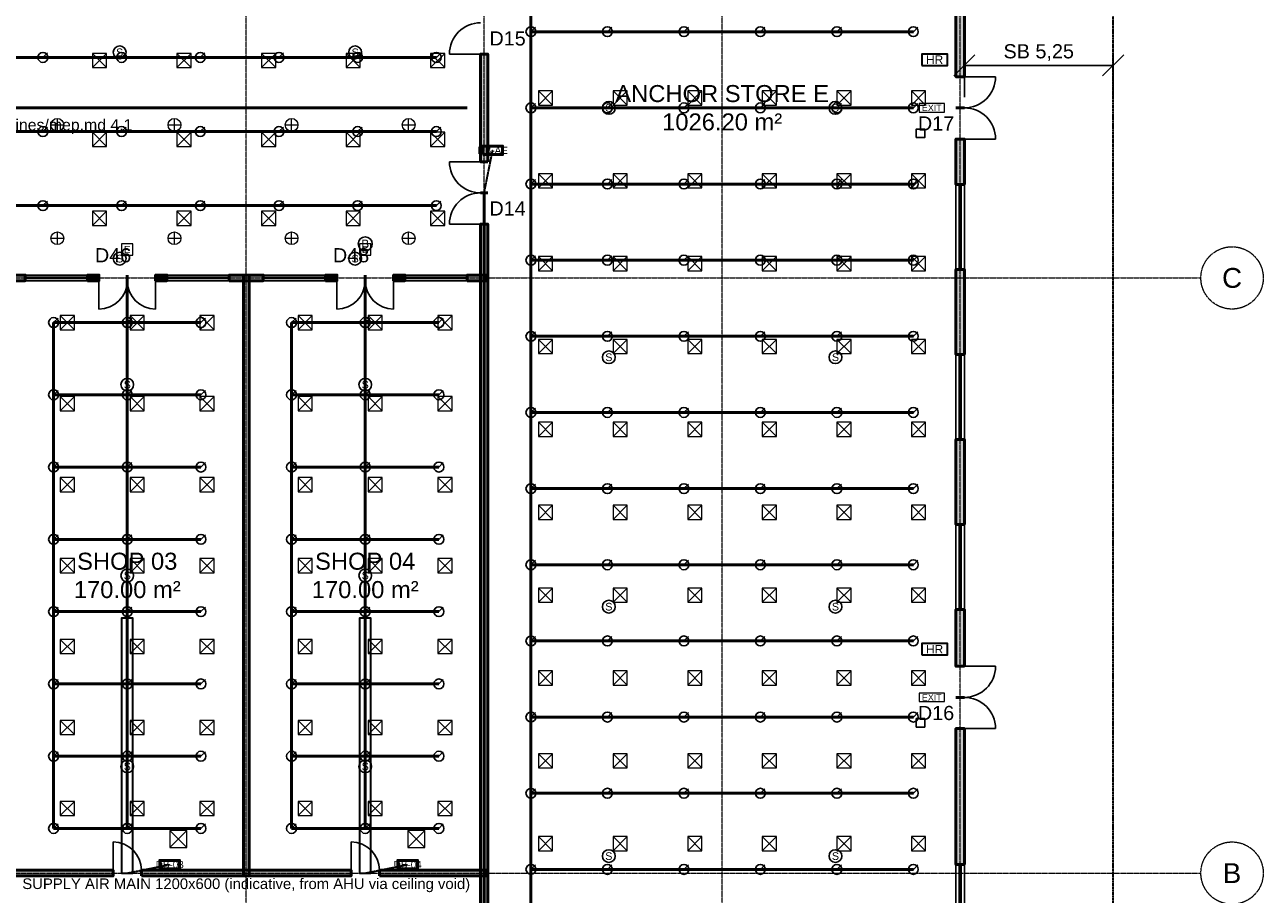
# Model space of a CAD drawing. Header units: millimetres. Extents: x -5300 to 125300, y -375 to 90375.
# Tile 8 of 9: x 81583 to 125300, y 19055 to 49731. Entities that reach past the tile are written whole.
import ezdxf
from ezdxf.enums import TextEntityAlignment as Align

# ---------------------------------------------------------------- set-up
doc = ezdxf.new("R2010")
doc.units = ezdxf.units.MM
for name, pattern in [('CENTER', [5.08, 3.175, -0.635, 0.635, -0.635]), ('DASHED', [1.524, 1.27, -0.254]), ('PHANTOM', [6.35, 3.175, -0.635, 0.635, -0.635, 0.635, -0.635])]:
    doc.linetypes.add(name, pattern=pattern)
for name, color, linetype, lineweight in [('AMBIENTE', 2, 'Continuous', 18), ('COTA', 1, 'Continuous', 18), ('E-ANNO-TEXT', 52, 'Continuous', 18), ('E-DB', 6, 'Continuous', 50), ('E-FALM', 230, 'Continuous', 25), ('E-LITE', 2, 'Continuous', 18), ('E-LITE-EMER', 40, 'Continuous', 18), ('E-TRAY', 210, 'DASHED', 35), ('EIXO', 1, 'CENTER', 13), ('ESQUADRIA-TAG', 2, 'Continuous', 18), ('FP-ANNO-TEXT', 14, 'Continuous', 18), ('FP-HOSE', 20, 'Continuous', 35), ('FP-SPRK-HEAD', 1, 'Continuous', 25), ('FP-SPRK-PIPE', 12, 'Continuous', 50), ('HACHURA', 8, 'Continuous', 9), ('JANELA', 5, 'Continuous', 25), ('LIMITE-LOTE', 1, 'PHANTOM', 35), ('M-ANNO-TEXT', 150, 'Continuous', 18), ('M-HVAC-RCG', 3, 'Continuous', 18), ('M-HVAC-SAD', 5, 'Continuous', 35), ('M-HVAC-SCD', 4, 'Continuous', 18), ('PAREDE', 7, 'Continuous', 50), ('PORTA', 3, 'Continuous', 25)]:
    doc.layers.add(name, color=color, linetype=linetype, lineweight=lineweight)
doc.styles.add('BR-ARIAL', font='arial.ttf')
doc.dimstyles.new('BR-100-M', dxfattribs={"dimscale": 250, "dimtxt": 2, "dimasz": 1.5, "dimexe": 1.5, "dimexo": 1.5, "dimgap": 0.8, "dimtad": 1, "dimlfac": 0.001, "dimzin": 0, "dimtxsty": 'BR-ARIAL', "dimtsz": 1.5, "dimcen": 2.5, "dimclrd": 256, "dimclre": 256, "dimclrt": 256, "dimazin": 3, "dimtfac": 1, "dimtmove": 0, "dimatfit": 3})

msp = doc.modelspace()

# ---------------------------------------------------------------- hatches: boundary and pattern name
at = {"layer": 'HACHURA'}
for points in [[(114750, 47900), (114750, 53100), (114450, 53100), (114450, 47900)], [(97925, 44900), (97925, 48700), (97675, 48700), (97675, 44900)], [(114750, 44100), (114750, 45700), (114450, 45700), (114450, 44100)], [(97925, 15475), (97925, 42700), (97675, 42700), (97675, 15475)], [(114750, 38100), (114750, 41100), (114450, 41100), (114450, 38100)], [(80900, 40700), (81600, 40700), (81600, 40900), (80900, 40900)], [(83800, 40700), (84200, 40700), (84200, 40900), (83800, 40900)], [(86200, 40700), (86600, 40700), (86600, 40900), (86200, 40900)], [(88800, 40700), (90000, 40700), (90000, 40900), (88800, 40900)], [(89500, 19700), (89500, 40900), (89300, 40900), (89300, 19700)], [(92200, 40700), (92600, 40700), (92600, 40900), (92200, 40900)], [(94600, 40700), (95000, 40700), (95000, 40900), (94600, 40900)], [(97200, 40700), (97900, 40700), (97900, 40900), (97200, 40900)], [(114750, 32100), (114750, 35100), (114450, 35100), (114450, 32100)], [(114750, 27100), (114750, 29100), (114450, 29100), (114450, 27100)], [(114750, 20100), (114750, 24900), (114450, 24900), (114450, 20100)], [(80900, 19700), (84700, 19700), (84700, 19900), (80900, 19900)], [(85700, 19700), (93100, 19700), (93100, 19900), (85700, 19900)], [(94100, 19700), (97900, 19700), (97900, 19900), (94100, 19900)]]:
    msp.add_hatch(color=256, dxfattribs=at).paths.add_polyline_path(points)

# ---------------------------------------------------------------- linework, layer by layer
at = {"layer": 'E-DB'}
for points in [[(97750, 45150), (98450, 45150), (98450, 45450), (97750, 45450)], [(86350, 19950), (87050, 19950), (87050, 20250), (86350, 20250)], [(94750, 19950), (95450, 19950), (95450, 20250), (94750, 20250)]]:
    msp.add_lwpolyline(points, close=True, dxfattribs=at)
at = {"layer": 'E-FALM'}
for points in [[(113050, 45750), (113350, 45750), (113350, 46050), (113050, 46050)], [(113050, 24950), (113350, 24950), (113350, 25250), (113050, 25250)]]:
    msp.add_lwpolyline(points, close=True, dxfattribs=at)
for centre, radius in [((84933.333, 48760), 225), ((93244.444, 48760), 225), ((102200, 46800), 225), ((110200, 46800), 225), ((93600, 42000), 250), ((84933.333, 41480), 225), ((93244.444, 41480), 225), ((102200, 38000), 225), ((110200, 38000), 225), ((85200, 37033.333), 225), ((93600, 37033.333), 225), ((85200, 30300), 225), ((93600, 30300), 225), ((102200, 29200), 225), ((110200, 29200), 225), ((85200, 23566.667), 225), ((93600, 23566.667), 225), ((102200, 20400), 225), ((110200, 20400), 225)]:
    msp.add_circle(centre, radius, dxfattribs=at)
at = {"layer": 'E-LITE'}
for p, q in [((82733.333, 45975), (82733.333, 46425)), ((86866.667, 45975), (86866.667, 46425)), ((91000, 45975), (91000, 46425)), ((95133.333, 45975), (95133.333, 46425)), ((82508.333, 46200), (82958.333, 46200)), ((86641.667, 46200), (87091.667, 46200)), ((90775, 46200), (91225, 46200)), ((94908.333, 46200), (95358.333, 46200)), ((82733.333, 41975), (82733.333, 42425)), ((86866.667, 41975), (86866.667, 42425)), ((91000, 41975), (91000, 42425)), ((95133.333, 41975), (95133.333, 42425)), ((82508.333, 42200), (82958.333, 42200)), ((86641.667, 42200), (87091.667, 42200)), ((90775, 42200), (91225, 42200)), ((94908.333, 42200), (95358.333, 42200))]:
    msp.add_line(p, q, dxfattribs=at)
at = {"layer": 'E-LITE', "const_width": 100}
for points in [[(82500, 19700), (83700, 19700)], [(86700, 19700), (87900, 19700)], [(90900, 19700), (92100, 19700)], [(95100, 19700), (96300, 19700)]]:
    msp.add_lwpolyline(points, dxfattribs=at)
at = {"layer": 'E-LITE'}
for centre in [(82733.333, 46200), (86866.667, 46200), (91000, 46200), (95133.333, 46200), (82733.333, 42200), (86866.667, 42200), (91000, 42200), (95133.333, 42200)]:
    msp.add_circle(centre, 225, dxfattribs=at)
at = {"layer": 'E-LITE-EMER'}
for points in [[(113150, 46650), (114050, 46650), (114050, 46950), (113150, 46950)], [(85000, 41600), (85400, 41600), (85400, 42000), (85000, 42000)], [(93400, 41600), (93800, 41600), (93800, 42000), (93400, 42000)], [(113150, 25850), (114050, 25850), (114050, 26150), (113150, 26150)]]:
    msp.add_lwpolyline(points, close=True, dxfattribs=at)
at = {"layer": 'E-TRAY'}
for p, q in [((97800, 43800), (98100, 45300)), ((85200, 19800), (86700, 20100)), ((93600, 19800), (95100, 20100))]:
    msp.add_line(p, q, dxfattribs=at)
at = {"layer": 'EIXO'}
for p, q in [((89400, 7100), (89400, 86500)), ((97800, 7100), (97800, 86500)), ((106200, 7100), (106200, 86500)), ((114600, 7100), (114600, 86500)), ((-3100, 40800), (123100, 40800)), ((-3100, 19800), (123100, 19800))]:
    msp.add_line(p, q, dxfattribs=at)
for centre in [(124200, 40800), (124200, 19800)]:
    msp.add_circle(centre, 1100, dxfattribs=at)
at = {"layer": 'FP-HOSE'}
for points in [[(113250, 48300), (114150, 48300), (114150, 48700), (113250, 48700)], [(113250, 27500), (114150, 27500), (114150, 27900), (113250, 27900)]]:
    msp.add_lwpolyline(points, close=True, dxfattribs=at)
at = {"layer": 'FP-SPRK-HEAD'}
for p, q in [((99450, 49486.957), (99607.5, 49644.457)), ((102150, 49486.957), (102307.5, 49644.457)), ((104850, 49486.957), (105007.5, 49644.457)), ((107550, 49486.957), (107707.5, 49644.457)), ((110250, 49486.957), (110407.5, 49644.457)), ((112950, 49486.957), (113107.5, 49644.457)), ((82222.222, 48578.571), (82379.722, 48736.071)), ((85000, 48578.571), (85157.5, 48736.071)), ((87777.778, 48578.571), (87935.278, 48736.071)), ((90555.556, 48578.571), (90713.056, 48736.071)), ((93333.333, 48578.571), (93490.833, 48736.071)), ((96111.111, 48578.571), (96268.611, 48736.071)), ((99450, 46800), (99607.5, 46957.5)), ((102150, 46800), (102307.5, 46957.5)), ((104850, 46800), (105007.5, 46957.5)), ((107550, 46800), (107707.5, 46957.5)), ((110250, 46800), (110407.5, 46957.5)), ((112950, 46800), (113107.5, 46957.5)), ((82222.222, 45964.286), (82379.722, 46121.786)), ((85000, 45964.286), (85157.5, 46121.786)), ((87777.778, 45964.286), (87935.278, 46121.786)), ((90555.556, 45964.286), (90713.056, 46121.786)), ((93333.333, 45964.286), (93490.833, 46121.786)), ((96111.111, 45964.286), (96268.611, 46121.786)), ((99450, 44113.043), (99607.5, 44270.543)), ((102150, 44113.043), (102307.5, 44270.543)), ((104850, 44113.043), (105007.5, 44270.543)), ((107550, 44113.043), (107707.5, 44270.543)), ((110250, 44113.043), (110407.5, 44270.543)), ((112950, 44113.043), (113107.5, 44270.543)), ((82222.222, 43350), (82379.722, 43507.5)), ((85000, 43350), (85157.5, 43507.5)), ((87777.778, 43350), (87935.278, 43507.5)), ((90555.556, 43350), (90713.056, 43507.5)), ((93333.333, 43350), (93490.833, 43507.5)), ((96111.111, 43350), (96268.611, 43507.5)), ((99450, 41426.087), (99607.5, 41583.587)), ((102150, 41426.087), (102307.5, 41583.587)), ((104850, 41426.087), (105007.5, 41583.587)), ((107550, 41426.087), (107707.5, 41583.587)), ((110250, 41426.087), (110407.5, 41583.587)), ((112950, 41426.087), (113107.5, 41583.587)), ((82600, 39225), (82757.5, 39382.5)), ((85200, 39225), (85357.5, 39382.5)), ((87800, 39225), (87957.5, 39382.5)), ((91000, 39225), (91157.5, 39382.5)), ((93600, 39225), (93757.5, 39382.5)), ((96200, 39225), (96357.5, 39382.5)), ((99450, 38739.13), (99607.5, 38896.63)), ((102150, 38739.13), (102307.5, 38896.63)), ((104850, 38739.13), (105007.5, 38896.63)), ((107550, 38739.13), (107707.5, 38896.63)), ((110250, 38739.13), (110407.5, 38896.63)), ((112950, 38739.13), (113107.5, 38896.63)), ((82600, 36675), (82757.5, 36832.5)), ((85200, 36675), (85357.5, 36832.5)), ((87800, 36675), (87957.5, 36832.5)), ((91000, 36675), (91157.5, 36832.5)), ((93600, 36675), (93757.5, 36832.5)), ((96200, 36675), (96357.5, 36832.5)), ((99450, 36052.174), (99607.5, 36209.674)), ((102150, 36052.174), (102307.5, 36209.674)), ((104850, 36052.174), (105007.5, 36209.674)), ((107550, 36052.174), (107707.5, 36209.674)), ((110250, 36052.174), (110407.5, 36209.674)), ((112950, 36052.174), (113107.5, 36209.674)), ((82600, 34125), (82757.5, 34282.5)), ((85200, 34125), (85357.5, 34282.5)), ((87800, 34125), (87957.5, 34282.5)), ((91000, 34125), (91157.5, 34282.5)), ((93600, 34125), (93757.5, 34282.5)), ((96200, 34125), (96357.5, 34282.5)), ((99450, 33365.217), (99607.5, 33522.717)), ((102150, 33365.217), (102307.5, 33522.717)), ((104850, 33365.217), (105007.5, 33522.717)), ((107550, 33365.217), (107707.5, 33522.717)), ((110250, 33365.217), (110407.5, 33522.717)), ((112950, 33365.217), (113107.5, 33522.717)), ((82600, 31575), (82757.5, 31732.5)), ((85200, 31575), (85357.5, 31732.5)), ((87800, 31575), (87957.5, 31732.5)), ((91000, 31575), (91157.5, 31732.5)), ((93600, 31575), (93757.5, 31732.5)), ((96200, 31575), (96357.5, 31732.5)), ((99450, 30678.261), (99607.5, 30835.761)), ((102150, 30678.261), (102307.5, 30835.761)), ((104850, 30678.261), (105007.5, 30835.761)), ((107550, 30678.261), (107707.5, 30835.761)), ((110250, 30678.261), (110407.5, 30835.761)), ((112950, 30678.261), (113107.5, 30835.761)), ((82600, 29025), (82757.5, 29182.5)), ((85200, 29025), (85357.5, 29182.5)), ((87800, 29025), (87957.5, 29182.5)), ((91000, 29025), (91157.5, 29182.5)), ((93600, 29025), (93757.5, 29182.5)), ((96200, 29025), (96357.5, 29182.5)), ((99450, 27991.304), (99607.5, 28148.804)), ((102150, 27991.304), (102307.5, 28148.804)), ((104850, 27991.304), (105007.5, 28148.804)), ((107550, 27991.304), (107707.5, 28148.804)), ((110250, 27991.304), (110407.5, 28148.804)), ((112950, 27991.304), (113107.5, 28148.804)), ((82600, 26475), (82757.5, 26632.5)), ((85200, 26475), (85357.5, 26632.5)), ((87800, 26475), (87957.5, 26632.5)), ((91000, 26475), (91157.5, 26632.5)), ((93600, 26475), (93757.5, 26632.5)), ((96200, 26475), (96357.5, 26632.5)), ((99450, 25304.348), (99607.5, 25461.848)), ((102150, 25304.348), (102307.5, 25461.848)), ((104850, 25304.348), (105007.5, 25461.848)), ((107550, 25304.348), (107707.5, 25461.848)), ((110250, 25304.348), (110407.5, 25461.848)), ((112950, 25304.348), (113107.5, 25461.848)), ((82600, 23925), (82757.5, 24082.5)), ((85200, 23925), (85357.5, 24082.5)), ((87800, 23925), (87957.5, 24082.5)), ((91000, 23925), (91157.5, 24082.5)), ((93600, 23925), (93757.5, 24082.5)), ((96200, 23925), (96357.5, 24082.5)), ((99450, 22617.391), (99607.5, 22774.891)), ((102150, 22617.391), (102307.5, 22774.891)), ((104850, 22617.391), (105007.5, 22774.891)), ((107550, 22617.391), (107707.5, 22774.891)), ((110250, 22617.391), (110407.5, 22774.891)), ((112950, 22617.391), (113107.5, 22774.891)), ((82600, 21375), (82757.5, 21532.5)), ((85200, 21375), (85357.5, 21532.5)), ((87800, 21375), (87957.5, 21532.5)), ((91000, 21375), (91157.5, 21532.5)), ((93600, 21375), (93757.5, 21532.5)), ((96200, 21375), (96357.5, 21532.5)), ((99450, 19930.435), (99607.5, 20087.935)), ((102150, 19930.435), (102307.5, 20087.935)), ((104850, 19930.435), (105007.5, 20087.935)), ((107550, 19930.435), (107707.5, 20087.935)), ((110250, 19930.435), (110407.5, 20087.935)), ((112950, 19930.435), (113107.5, 20087.935))]:
    msp.add_line(p, q, dxfattribs=at)
for centre in [(99450, 49486.957), (102150, 49486.957), (104850, 49486.957), (107550, 49486.957), (110250, 49486.957), (112950, 49486.957), (82222.222, 48578.571), (85000, 48578.571), (87777.778, 48578.571), (90555.556, 48578.571), (93333.333, 48578.571), (96111.111, 48578.571), (99450, 46800), (102150, 46800), (104850, 46800), (107550, 46800), (110250, 46800), (112950, 46800), (82222.222, 45964.286), (85000, 45964.286), (87777.778, 45964.286), (90555.556, 45964.286), (93333.333, 45964.286), (96111.111, 45964.286), (99450, 44113.043), (102150, 44113.043), (104850, 44113.043), (107550, 44113.043), (110250, 44113.043), (112950, 44113.043), (82222.222, 43350), (85000, 43350), (87777.778, 43350), (90555.556, 43350), (93333.333, 43350), (96111.111, 43350), (99450, 41426.087), (102150, 41426.087), (104850, 41426.087), (107550, 41426.087), (110250, 41426.087), (112950, 41426.087), (82600, 39225), (85200, 39225), (87800, 39225), (91000, 39225), (93600, 39225), (96200, 39225), (99450, 38739.13), (102150, 38739.13), (104850, 38739.13), (107550, 38739.13), (110250, 38739.13), (112950, 38739.13), (82600, 36675), (85200, 36675), (87800, 36675), (91000, 36675), (93600, 36675), (96200, 36675), (99450, 36052.174), (102150, 36052.174), (104850, 36052.174), (107550, 36052.174), (110250, 36052.174), (112950, 36052.174), (82600, 34125), (85200, 34125), (87800, 34125), (91000, 34125), (93600, 34125), (96200, 34125), (99450, 33365.217), (102150, 33365.217), (104850, 33365.217), (107550, 33365.217), (110250, 33365.217), (112950, 33365.217), (82600, 31575), (85200, 31575), (87800, 31575), (91000, 31575), (93600, 31575), (96200, 31575), (99450, 30678.261), (102150, 30678.261), (104850, 30678.261), (107550, 30678.261), (110250, 30678.261), (112950, 30678.261), (82600, 29025), (85200, 29025), (87800, 29025), (91000, 29025), (93600, 29025), (96200, 29025), (99450, 27991.304), (102150, 27991.304), (104850, 27991.304), (107550, 27991.304), (110250, 27991.304), (112950, 27991.304), (82600, 26475), (85200, 26475), (87800, 26475), (91000, 26475), (93600, 26475), (96200, 26475), (99450, 25304.348), (102150, 25304.348), (104850, 25304.348), (107550, 25304.348), (110250, 25304.348), (112950, 25304.348), (82600, 23925), (85200, 23925), (87800, 23925), (91000, 23925), (93600, 23925), (96200, 23925), (99450, 22617.391), (102150, 22617.391), (104850, 22617.391), (107550, 22617.391), (110250, 22617.391), (112950, 22617.391), (82600, 21375), (85200, 21375), (87800, 21375), (91000, 21375), (93600, 21375), (96200, 21375), (99450, 19930.435), (102150, 19930.435), (104850, 19930.435), (107550, 19930.435), (110250, 19930.435), (112950, 19930.435)]:
    msp.add_circle(centre, 175, dxfattribs=at)
at = {"layer": 'FP-SPRK-PIPE'}
for p, q in [((99450, 49486.957), (99450, 52173.913)), ((99450, 49486.957), (102150, 49486.957)), ((99450, 46800), (99450, 49486.957)), ((102150, 49486.957), (104850, 49486.957)), ((104850, 49486.957), (107550, 49486.957)), ((107550, 49486.957), (110250, 49486.957)), ((110250, 49486.957), (112950, 49486.957)), ((79444.444, 48578.571), (82222.222, 48578.571)), ((82222.222, 48578.571), (85000, 48578.571)), ((85000, 48578.571), (87777.778, 48578.571)), ((87777.778, 48578.571), (90555.556, 48578.571)), ((90555.556, 48578.571), (93333.333, 48578.571)), ((93333.333, 48578.571), (96111.111, 48578.571)), ((22800, 46800), (97200, 46800)), ((99450, 46800), (102150, 46800)), ((99450, 44113.043), (99450, 46800)), ((102150, 46800), (104850, 46800)), ((104850, 46800), (107550, 46800)), ((107550, 46800), (110250, 46800)), ((110250, 46800), (112950, 46800)), ((79444.444, 45964.286), (82222.222, 45964.286)), ((82222.222, 45964.286), (85000, 45964.286)), ((85000, 45964.286), (87777.778, 45964.286)), ((87777.778, 45964.286), (90555.556, 45964.286)), ((90555.556, 45964.286), (93333.333, 45964.286)), ((93333.333, 45964.286), (96111.111, 45964.286)), ((97800, 17243.478), (97800, 43800)), ((99450, 44113.043), (102150, 44113.043)), ((99450, 41426.087), (99450, 44113.043)), ((102150, 44113.043), (104850, 44113.043)), ((104850, 44113.043), (107550, 44113.043)), ((107550, 44113.043), (110250, 44113.043)), ((110250, 44113.043), (112950, 44113.043)), ((79444.444, 43350), (82222.222, 43350)), ((82222.222, 43350), (85000, 43350)), ((85000, 43350), (87777.778, 43350)), ((87777.778, 43350), (90555.556, 43350)), ((90555.556, 43350), (93333.333, 43350)), ((93333.333, 43350), (96111.111, 43350)), ((99450, 41426.087), (102150, 41426.087)), ((99450, 38739.13), (99450, 41426.087)), ((102150, 41426.087), (104850, 41426.087)), ((104850, 41426.087), (107550, 41426.087)), ((107550, 41426.087), (110250, 41426.087)), ((110250, 41426.087), (112950, 41426.087)), ((85200, 21375), (85200, 40800)), ((93600, 21375), (93600, 40800)), ((82600, 39225), (85200, 39225)), ((82600, 36675), (82600, 39225)), ((85200, 39225), (87800, 39225)), ((91000, 39225), (93600, 39225)), ((91000, 36675), (91000, 39225)), ((93600, 39225), (96200, 39225)), ((99450, 38739.13), (102150, 38739.13)), ((99450, 36052.174), (99450, 38739.13)), ((102150, 38739.13), (104850, 38739.13)), ((104850, 38739.13), (107550, 38739.13)), ((107550, 38739.13), (110250, 38739.13)), ((110250, 38739.13), (112950, 38739.13)), ((82600, 36675), (85200, 36675)), ((82600, 34125), (82600, 36675)), ((85200, 36675), (87800, 36675)), ((91000, 36675), (93600, 36675)), ((91000, 34125), (91000, 36675)), ((93600, 36675), (96200, 36675)), ((99450, 36052.174), (102150, 36052.174)), ((99450, 33365.217), (99450, 36052.174)), ((102150, 36052.174), (104850, 36052.174)), ((104850, 36052.174), (107550, 36052.174)), ((107550, 36052.174), (110250, 36052.174)), ((110250, 36052.174), (112950, 36052.174)), ((82600, 34125), (85200, 34125)), ((82600, 31575), (82600, 34125)), ((85200, 34125), (87800, 34125)), ((91000, 34125), (93600, 34125)), ((91000, 31575), (91000, 34125)), ((93600, 34125), (96200, 34125)), ((99450, 33365.217), (102150, 33365.217)), ((99450, 30678.261), (99450, 33365.217)), ((102150, 33365.217), (104850, 33365.217)), ((104850, 33365.217), (107550, 33365.217)), ((107550, 33365.217), (110250, 33365.217)), ((110250, 33365.217), (112950, 33365.217)), ((82600, 31575), (85200, 31575)), ((82600, 29025), (82600, 31575)), ((85200, 31575), (87800, 31575)), ((91000, 31575), (93600, 31575)), ((91000, 29025), (91000, 31575)), ((93600, 31575), (96200, 31575)), ((99450, 30678.261), (102150, 30678.261)), ((99450, 27991.304), (99450, 30678.261)), ((102150, 30678.261), (104850, 30678.261)), ((104850, 30678.261), (107550, 30678.261)), ((107550, 30678.261), (110250, 30678.261)), ((110250, 30678.261), (112950, 30678.261)), ((82600, 29025), (85200, 29025)), ((82600, 26475), (82600, 29025)), ((85200, 29025), (87800, 29025)), ((91000, 29025), (93600, 29025)), ((91000, 26475), (91000, 29025)), ((93600, 29025), (96200, 29025)), ((99450, 27991.304), (102150, 27991.304)), ((99450, 25304.348), (99450, 27991.304)), ((102150, 27991.304), (104850, 27991.304)), ((104850, 27991.304), (107550, 27991.304)), ((107550, 27991.304), (110250, 27991.304)), ((110250, 27991.304), (112950, 27991.304)), ((82600, 26475), (85200, 26475)), ((82600, 23925), (82600, 26475)), ((85200, 26475), (87800, 26475)), ((91000, 26475), (93600, 26475)), ((91000, 23925), (91000, 26475)), ((93600, 26475), (96200, 26475)), ((99450, 25304.348), (102150, 25304.348)), ((99450, 22617.391), (99450, 25304.348)), ((102150, 25304.348), (104850, 25304.348)), ((104850, 25304.348), (107550, 25304.348)), ((107550, 25304.348), (110250, 25304.348)), ((110250, 25304.348), (112950, 25304.348)), ((82600, 23925), (85200, 23925)), ((82600, 21375), (82600, 23925)), ((85200, 23925), (87800, 23925)), ((91000, 23925), (93600, 23925)), ((91000, 21375), (91000, 23925)), ((93600, 23925), (96200, 23925)), ((99450, 22617.391), (102150, 22617.391)), ((99450, 19930.435), (99450, 22617.391)), ((102150, 22617.391), (104850, 22617.391)), ((104850, 22617.391), (107550, 22617.391)), ((107550, 22617.391), (110250, 22617.391)), ((110250, 22617.391), (112950, 22617.391)), ((82600, 21375), (85200, 21375)), ((82600, 21375), (85200, 21375)), ((85200, 21375), (87800, 21375)), ((91000, 21375), (93600, 21375)), ((91000, 21375), (93600, 21375)), ((93600, 21375), (96200, 21375)), ((99450, 19930.435), (102150, 19930.435)), ((99450, 17243.478), (99450, 19930.435)), ((102150, 19930.435), (104850, 19930.435)), ((104850, 19930.435), (107550, 19930.435)), ((107550, 19930.435), (110250, 19930.435)), ((110250, 19930.435), (112950, 19930.435))]:
    msp.add_line(p, q, dxfattribs=at)
at = {"layer": 'JANELA'}
for p, q in [((114450, 41100), (114450, 44100)), ((114562.5, 41100), (114562.5, 44100)), ((114637.5, 41100), (114637.5, 44100)), ((114750, 41100), (114750, 44100)), ((81600, 40900), (83800, 40900)), ((81600, 40825), (83800, 40825)), ((81600, 40775), (83800, 40775)), ((81600, 40700), (83800, 40700)), ((86600, 40900), (88800, 40900)), ((86600, 40825), (88800, 40825)), ((86600, 40775), (88800, 40775)), ((86600, 40700), (88800, 40700)), ((90000, 40900), (92200, 40900)), ((90000, 40825), (92200, 40825)), ((90000, 40775), (92200, 40775)), ((90000, 40700), (92200, 40700)), ((95000, 40900), (97200, 40900)), ((95000, 40825), (97200, 40825)), ((95000, 40775), (97200, 40775)), ((95000, 40700), (97200, 40700)), ((114450, 35100), (114450, 38100)), ((114562.5, 35100), (114562.5, 38100)), ((114637.5, 35100), (114637.5, 38100)), ((114750, 35100), (114750, 38100)), ((114450, 29100), (114450, 32100)), ((114562.5, 29100), (114562.5, 32100)), ((114637.5, 29100), (114637.5, 32100)), ((114750, 29100), (114750, 32100)), ((114450, 17100), (114450, 20100)), ((114562.5, 17100), (114562.5, 20100)), ((114637.5, 17100), (114637.5, 20100)), ((114750, 17100), (114750, 20100))]:
    msp.add_line(p, q, dxfattribs=at)
at = {"layer": 'LIMITE-LOTE'}
msp.add_lwpolyline([(0, 0), (120000, 0), (120000, 90000), (0, 90000)], close=True, dxfattribs=at)
at = {"layer": 'M-HVAC-RCG'}
for p, q in [((86700, 20700), (87300, 21300)), ((86700, 21300), (87300, 20700)), ((95100, 20700), (95700, 21300)), ((95100, 21300), (95700, 20700))]:
    msp.add_line(p, q, dxfattribs=at)
for points in [[(86700, 20700), (87300, 20700), (87300, 21300), (86700, 21300)], [(95100, 20700), (95700, 20700), (95700, 21300), (95100, 21300)]]:
    msp.add_lwpolyline(points, close=True, dxfattribs=at)
at = {"layer": 'M-HVAC-SAD'}
for points in [[(85000, 19800), (85400, 19800), (85400, 28800), (85000, 28800)], [(93400, 19800), (93800, 19800), (93800, 28800), (93400, 28800)]]:
    msp.add_lwpolyline(points, close=True, dxfattribs=at)
at = {"layer": 'M-HVAC-SCD'}
for p, q in [((83972, 48223.077), (84472, 48723.077)), ((83972, 48723.077), (84472, 48223.077)), ((86956, 48223.077), (87456, 48723.077)), ((86956, 48723.077), (87456, 48223.077)), ((89940, 48223.077), (90440, 48723.077)), ((89940, 48723.077), (90440, 48223.077)), ((92924, 48223.077), (93424, 48723.077)), ((92924, 48723.077), (93424, 48223.077)), ((95908, 48223.077), (96408, 48723.077)), ((95908, 48723.077), (96408, 48223.077)), ((99716.667, 46900), (100216.667, 47400)), ((99716.667, 47400), (100216.667, 46900)), ((102350, 46900), (102850, 47400)), ((102350, 47400), (102850, 46900)), ((104983.333, 46900), (105483.333, 47400)), ((104983.333, 47400), (105483.333, 46900)), ((107616.667, 46900), (108116.667, 47400)), ((107616.667, 47400), (108116.667, 46900)), ((110250, 46900), (110750, 47400)), ((110250, 47400), (110750, 46900)), ((112883.333, 46900), (113383.333, 47400)), ((112883.333, 47400), (113383.333, 46900)), ((83972, 45438.462), (84472, 45938.462)), ((83972, 45938.462), (84472, 45438.462)), ((86956, 45438.462), (87456, 45938.462)), ((86956, 45938.462), (87456, 45438.462)), ((89940, 45438.462), (90440, 45938.462)), ((89940, 45938.462), (90440, 45438.462)), ((92924, 45438.462), (93424, 45938.462)), ((92924, 45938.462), (93424, 45438.462)), ((95908, 45438.462), (96408, 45938.462)), ((95908, 45938.462), (96408, 45438.462)), ((99716.667, 43976.19), (100216.667, 44476.19)), ((99716.667, 44476.19), (100216.667, 43976.19)), ((102350, 43976.19), (102850, 44476.19)), ((102350, 44476.19), (102850, 43976.19)), ((104983.333, 43976.19), (105483.333, 44476.19)), ((104983.333, 44476.19), (105483.333, 43976.19)), ((107616.667, 43976.19), (108116.667, 44476.19)), ((107616.667, 44476.19), (108116.667, 43976.19)), ((110250, 43976.19), (110750, 44476.19)), ((110250, 44476.19), (110750, 43976.19)), ((112883.333, 43976.19), (113383.333, 44476.19)), ((112883.333, 44476.19), (113383.333, 43976.19)), ((83972, 42653.846), (84472, 43153.846)), ((83972, 43153.846), (84472, 42653.846)), ((86956, 42653.846), (87456, 43153.846)), ((86956, 43153.846), (87456, 42653.846)), ((89940, 42653.846), (90440, 43153.846)), ((89940, 43153.846), (90440, 42653.846)), ((92924, 42653.846), (93424, 43153.846)), ((92924, 43153.846), (93424, 42653.846)), ((95908, 42653.846), (96408, 43153.846)), ((95908, 43153.846), (96408, 42653.846)), ((99716.667, 41052.381), (100216.667, 41552.381)), ((99716.667, 41552.381), (100216.667, 41052.381)), ((102350, 41052.381), (102850, 41552.381)), ((102350, 41552.381), (102850, 41052.381)), ((104983.333, 41052.381), (105483.333, 41552.381)), ((104983.333, 41552.381), (105483.333, 41052.381)), ((107616.667, 41052.381), (108116.667, 41552.381)), ((107616.667, 41552.381), (108116.667, 41052.381)), ((110250, 41052.381), (110750, 41552.381)), ((110250, 41552.381), (110750, 41052.381)), ((112883.333, 41052.381), (113383.333, 41552.381)), ((112883.333, 41552.381), (113383.333, 41052.381)), ((82833.333, 38971.429), (83333.333, 39471.429)), ((82833.333, 39471.429), (83333.333, 38971.429)), ((85300, 38971.429), (85800, 39471.429)), ((85300, 39471.429), (85800, 38971.429)), ((87766.667, 38971.429), (88266.667, 39471.429)), ((87766.667, 39471.429), (88266.667, 38971.429)), ((91233.333, 38971.429), (91733.333, 39471.429)), ((91233.333, 39471.429), (91733.333, 38971.429)), ((93700, 38971.429), (94200, 39471.429)), ((93700, 39471.429), (94200, 38971.429)), ((96166.667, 38971.429), (96666.667, 39471.429)), ((96166.667, 39471.429), (96666.667, 38971.429)), ((99716.667, 38128.571), (100216.667, 38628.571)), ((99716.667, 38628.571), (100216.667, 38128.571)), ((102350, 38128.571), (102850, 38628.571)), ((102350, 38628.571), (102850, 38128.571)), ((104983.333, 38128.571), (105483.333, 38628.571)), ((104983.333, 38628.571), (105483.333, 38128.571)), ((107616.667, 38128.571), (108116.667, 38628.571)), ((107616.667, 38628.571), (108116.667, 38128.571)), ((110250, 38128.571), (110750, 38628.571)), ((110250, 38628.571), (110750, 38128.571)), ((112883.333, 38128.571), (113383.333, 38628.571)), ((112883.333, 38628.571), (113383.333, 38128.571)), ((82833.333, 36114.286), (83333.333, 36614.286)), ((82833.333, 36614.286), (83333.333, 36114.286)), ((85300, 36114.286), (85800, 36614.286)), ((85300, 36614.286), (85800, 36114.286)), ((87766.667, 36114.286), (88266.667, 36614.286)), ((87766.667, 36614.286), (88266.667, 36114.286)), ((91233.333, 36114.286), (91733.333, 36614.286)), ((91233.333, 36614.286), (91733.333, 36114.286)), ((93700, 36114.286), (94200, 36614.286)), ((93700, 36614.286), (94200, 36114.286)), ((96166.667, 36114.286), (96666.667, 36614.286)), ((96166.667, 36614.286), (96666.667, 36114.286)), ((99716.667, 35204.762), (100216.667, 35704.762)), ((99716.667, 35704.762), (100216.667, 35204.762)), ((102350, 35204.762), (102850, 35704.762)), ((102350, 35704.762), (102850, 35204.762)), ((104983.333, 35204.762), (105483.333, 35704.762)), ((104983.333, 35704.762), (105483.333, 35204.762)), ((107616.667, 35204.762), (108116.667, 35704.762)), ((107616.667, 35704.762), (108116.667, 35204.762)), ((110250, 35204.762), (110750, 35704.762)), ((110250, 35704.762), (110750, 35204.762)), ((112883.333, 35204.762), (113383.333, 35704.762)), ((112883.333, 35704.762), (113383.333, 35204.762)), ((82833.333, 33257.143), (83333.333, 33757.143)), ((82833.333, 33757.143), (83333.333, 33257.143)), ((85300, 33257.143), (85800, 33757.143)), ((85300, 33757.143), (85800, 33257.143)), ((87766.667, 33257.143), (88266.667, 33757.143)), ((87766.667, 33757.143), (88266.667, 33257.143)), ((91233.333, 33257.143), (91733.333, 33757.143)), ((91233.333, 33757.143), (91733.333, 33257.143)), ((93700, 33257.143), (94200, 33757.143)), ((93700, 33757.143), (94200, 33257.143)), ((96166.667, 33257.143), (96666.667, 33757.143)), ((96166.667, 33757.143), (96666.667, 33257.143)), ((99716.667, 32280.952), (100216.667, 32780.952)), ((99716.667, 32780.952), (100216.667, 32280.952)), ((102350, 32280.952), (102850, 32780.952)), ((102350, 32780.952), (102850, 32280.952)), ((104983.333, 32280.952), (105483.333, 32780.952)), ((104983.333, 32780.952), (105483.333, 32280.952)), ((107616.667, 32280.952), (108116.667, 32780.952)), ((107616.667, 32780.952), (108116.667, 32280.952)), ((110250, 32280.952), (110750, 32780.952)), ((110250, 32780.952), (110750, 32280.952)), ((112883.333, 32280.952), (113383.333, 32780.952)), ((112883.333, 32780.952), (113383.333, 32280.952)), ((82833.333, 30400), (83333.333, 30900)), ((82833.333, 30900), (83333.333, 30400)), ((85300, 30400), (85800, 30900)), ((85300, 30900), (85800, 30400)), ((87766.667, 30400), (88266.667, 30900)), ((87766.667, 30900), (88266.667, 30400)), ((91233.333, 30400), (91733.333, 30900)), ((91233.333, 30900), (91733.333, 30400)), ((93700, 30400), (94200, 30900)), ((93700, 30900), (94200, 30400)), ((96166.667, 30400), (96666.667, 30900)), ((96166.667, 30900), (96666.667, 30400)), ((99716.667, 29357.143), (100216.667, 29857.143)), ((99716.667, 29857.143), (100216.667, 29357.143)), ((102350, 29357.143), (102850, 29857.143)), ((102350, 29857.143), (102850, 29357.143)), ((104983.333, 29357.143), (105483.333, 29857.143)), ((104983.333, 29857.143), (105483.333, 29357.143)), ((107616.667, 29357.143), (108116.667, 29857.143)), ((107616.667, 29857.143), (108116.667, 29357.143)), ((110250, 29357.143), (110750, 29857.143)), ((110250, 29857.143), (110750, 29357.143)), ((112883.333, 29357.143), (113383.333, 29857.143)), ((112883.333, 29857.143), (113383.333, 29357.143)), ((82833.333, 27542.857), (83333.333, 28042.857)), ((82833.333, 28042.857), (83333.333, 27542.857)), ((85300, 27542.857), (85800, 28042.857)), ((85300, 28042.857), (85800, 27542.857)), ((87766.667, 27542.857), (88266.667, 28042.857)), ((87766.667, 28042.857), (88266.667, 27542.857)), ((91233.333, 27542.857), (91733.333, 28042.857)), ((91233.333, 28042.857), (91733.333, 27542.857)), ((93700, 27542.857), (94200, 28042.857)), ((93700, 28042.857), (94200, 27542.857)), ((96166.667, 27542.857), (96666.667, 28042.857)), ((96166.667, 28042.857), (96666.667, 27542.857)), ((99716.667, 26433.333), (100216.667, 26933.333)), ((99716.667, 26933.333), (100216.667, 26433.333)), ((102350, 26433.333), (102850, 26933.333)), ((102350, 26933.333), (102850, 26433.333)), ((104983.333, 26433.333), (105483.333, 26933.333)), ((104983.333, 26933.333), (105483.333, 26433.333)), ((107616.667, 26433.333), (108116.667, 26933.333)), ((107616.667, 26933.333), (108116.667, 26433.333)), ((110250, 26433.333), (110750, 26933.333)), ((110250, 26933.333), (110750, 26433.333)), ((112883.333, 26433.333), (113383.333, 26933.333)), ((112883.333, 26933.333), (113383.333, 26433.333)), ((82833.333, 24685.714), (83333.333, 25185.714)), ((82833.333, 25185.714), (83333.333, 24685.714)), ((85300, 24685.714), (85800, 25185.714)), ((85300, 25185.714), (85800, 24685.714)), ((87766.667, 24685.714), (88266.667, 25185.714)), ((87766.667, 25185.714), (88266.667, 24685.714)), ((91233.333, 24685.714), (91733.333, 25185.714)), ((91233.333, 25185.714), (91733.333, 24685.714)), ((93700, 24685.714), (94200, 25185.714)), ((93700, 25185.714), (94200, 24685.714)), ((96166.667, 24685.714), (96666.667, 25185.714)), ((96166.667, 25185.714), (96666.667, 24685.714)), ((99716.667, 23509.524), (100216.667, 24009.524)), ((99716.667, 24009.524), (100216.667, 23509.524)), ((102350, 23509.524), (102850, 24009.524)), ((102350, 24009.524), (102850, 23509.524)), ((104983.333, 23509.524), (105483.333, 24009.524)), ((104983.333, 24009.524), (105483.333, 23509.524)), ((107616.667, 23509.524), (108116.667, 24009.524)), ((107616.667, 24009.524), (108116.667, 23509.524)), ((110250, 23509.524), (110750, 24009.524)), ((110250, 24009.524), (110750, 23509.524)), ((112883.333, 23509.524), (113383.333, 24009.524)), ((112883.333, 24009.524), (113383.333, 23509.524)), ((82833.333, 21828.571), (83333.333, 22328.571)), ((82833.333, 22328.571), (83333.333, 21828.571)), ((85300, 21828.571), (85800, 22328.571)), ((85300, 22328.571), (85800, 21828.571)), ((87766.667, 21828.571), (88266.667, 22328.571)), ((87766.667, 22328.571), (88266.667, 21828.571)), ((91233.333, 21828.571), (91733.333, 22328.571)), ((91233.333, 22328.571), (91733.333, 21828.571)), ((93700, 21828.571), (94200, 22328.571)), ((93700, 22328.571), (94200, 21828.571)), ((96166.667, 21828.571), (96666.667, 22328.571)), ((96166.667, 22328.571), (96666.667, 21828.571)), ((99716.667, 20585.714), (100216.667, 21085.714)), ((99716.667, 21085.714), (100216.667, 20585.714)), ((102350, 20585.714), (102850, 21085.714)), ((102350, 21085.714), (102850, 20585.714)), ((104983.333, 20585.714), (105483.333, 21085.714)), ((104983.333, 21085.714), (105483.333, 20585.714)), ((107616.667, 20585.714), (108116.667, 21085.714)), ((107616.667, 21085.714), (108116.667, 20585.714)), ((110250, 20585.714), (110750, 21085.714)), ((110250, 21085.714), (110750, 20585.714)), ((112883.333, 20585.714), (113383.333, 21085.714)), ((112883.333, 21085.714), (113383.333, 20585.714))]:
    msp.add_line(p, q, dxfattribs=at)
for points in [[(83972, 48223.077), (84472, 48223.077), (84472, 48723.077), (83972, 48723.077)], [(86956, 48223.077), (87456, 48223.077), (87456, 48723.077), (86956, 48723.077)], [(89940, 48223.077), (90440, 48223.077), (90440, 48723.077), (89940, 48723.077)], [(92924, 48223.077), (93424, 48223.077), (93424, 48723.077), (92924, 48723.077)], [(95908, 48223.077), (96408, 48223.077), (96408, 48723.077), (95908, 48723.077)], [(99716.667, 46900), (100216.667, 46900), (100216.667, 47400), (99716.667, 47400)], [(102350, 46900), (102850, 46900), (102850, 47400), (102350, 47400)], [(104983.333, 46900), (105483.333, 46900), (105483.333, 47400), (104983.333, 47400)], [(107616.667, 46900), (108116.667, 46900), (108116.667, 47400), (107616.667, 47400)], [(110250, 46900), (110750, 46900), (110750, 47400), (110250, 47400)], [(112883.333, 46900), (113383.333, 46900), (113383.333, 47400), (112883.333, 47400)], [(83972, 45438.462), (84472, 45438.462), (84472, 45938.462), (83972, 45938.462)], [(86956, 45438.462), (87456, 45438.462), (87456, 45938.462), (86956, 45938.462)], [(89940, 45438.462), (90440, 45438.462), (90440, 45938.462), (89940, 45938.462)], [(92924, 45438.462), (93424, 45438.462), (93424, 45938.462), (92924, 45938.462)], [(95908, 45438.462), (96408, 45438.462), (96408, 45938.462), (95908, 45938.462)], [(99716.667, 43976.19), (100216.667, 43976.19), (100216.667, 44476.19), (99716.667, 44476.19)], [(102350, 43976.19), (102850, 43976.19), (102850, 44476.19), (102350, 44476.19)], [(104983.333, 43976.19), (105483.333, 43976.19), (105483.333, 44476.19), (104983.333, 44476.19)], [(107616.667, 43976.19), (108116.667, 43976.19), (108116.667, 44476.19), (107616.667, 44476.19)], [(110250, 43976.19), (110750, 43976.19), (110750, 44476.19), (110250, 44476.19)], [(112883.333, 43976.19), (113383.333, 43976.19), (113383.333, 44476.19), (112883.333, 44476.19)], [(83972, 42653.846), (84472, 42653.846), (84472, 43153.846), (83972, 43153.846)], [(86956, 42653.846), (87456, 42653.846), (87456, 43153.846), (86956, 43153.846)], [(89940, 42653.846), (90440, 42653.846), (90440, 43153.846), (89940, 43153.846)], [(92924, 42653.846), (93424, 42653.846), (93424, 43153.846), (92924, 43153.846)], [(95908, 42653.846), (96408, 42653.846), (96408, 43153.846), (95908, 43153.846)], [(99716.667, 41052.381), (100216.667, 41052.381), (100216.667, 41552.381), (99716.667, 41552.381)], [(102350, 41052.381), (102850, 41052.381), (102850, 41552.381), (102350, 41552.381)], [(104983.333, 41052.381), (105483.333, 41052.381), (105483.333, 41552.381), (104983.333, 41552.381)], [(107616.667, 41052.381), (108116.667, 41052.381), (108116.667, 41552.381), (107616.667, 41552.381)], [(110250, 41052.381), (110750, 41052.381), (110750, 41552.381), (110250, 41552.381)], [(112883.333, 41052.381), (113383.333, 41052.381), (113383.333, 41552.381), (112883.333, 41552.381)], [(82833.333, 38971.429), (83333.333, 38971.429), (83333.333, 39471.429), (82833.333, 39471.429)], [(85300, 38971.429), (85800, 38971.429), (85800, 39471.429), (85300, 39471.429)], [(87766.667, 38971.429), (88266.667, 38971.429), (88266.667, 39471.429), (87766.667, 39471.429)], [(91233.333, 38971.429), (91733.333, 38971.429), (91733.333, 39471.429), (91233.333, 39471.429)], [(93700, 38971.429), (94200, 38971.429), (94200, 39471.429), (93700, 39471.429)], [(96166.667, 38971.429), (96666.667, 38971.429), (96666.667, 39471.429), (96166.667, 39471.429)], [(99716.667, 38128.571), (100216.667, 38128.571), (100216.667, 38628.571), (99716.667, 38628.571)], [(102350, 38128.571), (102850, 38128.571), (102850, 38628.571), (102350, 38628.571)], [(104983.333, 38128.571), (105483.333, 38128.571), (105483.333, 38628.571), (104983.333, 38628.571)], [(107616.667, 38128.571), (108116.667, 38128.571), (108116.667, 38628.571), (107616.667, 38628.571)], [(110250, 38128.571), (110750, 38128.571), (110750, 38628.571), (110250, 38628.571)], [(112883.333, 38128.571), (113383.333, 38128.571), (113383.333, 38628.571), (112883.333, 38628.571)], [(82833.333, 36114.286), (83333.333, 36114.286), (83333.333, 36614.286), (82833.333, 36614.286)], [(85300, 36114.286), (85800, 36114.286), (85800, 36614.286), (85300, 36614.286)], [(87766.667, 36114.286), (88266.667, 36114.286), (88266.667, 36614.286), (87766.667, 36614.286)], [(91233.333, 36114.286), (91733.333, 36114.286), (91733.333, 36614.286), (91233.333, 36614.286)], [(93700, 36114.286), (94200, 36114.286), (94200, 36614.286), (93700, 36614.286)], [(96166.667, 36114.286), (96666.667, 36114.286), (96666.667, 36614.286), (96166.667, 36614.286)], [(99716.667, 35204.762), (100216.667, 35204.762), (100216.667, 35704.762), (99716.667, 35704.762)], [(102350, 35204.762), (102850, 35204.762), (102850, 35704.762), (102350, 35704.762)], [(104983.333, 35204.762), (105483.333, 35204.762), (105483.333, 35704.762), (104983.333, 35704.762)], [(107616.667, 35204.762), (108116.667, 35204.762), (108116.667, 35704.762), (107616.667, 35704.762)], [(110250, 35204.762), (110750, 35204.762), (110750, 35704.762), (110250, 35704.762)], [(112883.333, 35204.762), (113383.333, 35204.762), (113383.333, 35704.762), (112883.333, 35704.762)], [(82833.333, 33257.143), (83333.333, 33257.143), (83333.333, 33757.143), (82833.333, 33757.143)], [(85300, 33257.143), (85800, 33257.143), (85800, 33757.143), (85300, 33757.143)], [(87766.667, 33257.143), (88266.667, 33257.143), (88266.667, 33757.143), (87766.667, 33757.143)], [(91233.333, 33257.143), (91733.333, 33257.143), (91733.333, 33757.143), (91233.333, 33757.143)], [(93700, 33257.143), (94200, 33257.143), (94200, 33757.143), (93700, 33757.143)], [(96166.667, 33257.143), (96666.667, 33257.143), (96666.667, 33757.143), (96166.667, 33757.143)], [(99716.667, 32280.952), (100216.667, 32280.952), (100216.667, 32780.952), (99716.667, 32780.952)], [(102350, 32280.952), (102850, 32280.952), (102850, 32780.952), (102350, 32780.952)], [(104983.333, 32280.952), (105483.333, 32280.952), (105483.333, 32780.952), (104983.333, 32780.952)], [(107616.667, 32280.952), (108116.667, 32280.952), (108116.667, 32780.952), (107616.667, 32780.952)], [(110250, 32280.952), (110750, 32280.952), (110750, 32780.952), (110250, 32780.952)], [(112883.333, 32280.952), (113383.333, 32280.952), (113383.333, 32780.952), (112883.333, 32780.952)], [(82833.333, 30400), (83333.333, 30400), (83333.333, 30900), (82833.333, 30900)], [(85300, 30400), (85800, 30400), (85800, 30900), (85300, 30900)], [(87766.667, 30400), (88266.667, 30400), (88266.667, 30900), (87766.667, 30900)], [(91233.333, 30400), (91733.333, 30400), (91733.333, 30900), (91233.333, 30900)], [(93700, 30400), (94200, 30400), (94200, 30900), (93700, 30900)], [(96166.667, 30400), (96666.667, 30400), (96666.667, 30900), (96166.667, 30900)], [(99716.667, 29357.143), (100216.667, 29357.143), (100216.667, 29857.143), (99716.667, 29857.143)], [(102350, 29357.143), (102850, 29357.143), (102850, 29857.143), (102350, 29857.143)], [(104983.333, 29357.143), (105483.333, 29357.143), (105483.333, 29857.143), (104983.333, 29857.143)], [(107616.667, 29357.143), (108116.667, 29357.143), (108116.667, 29857.143), (107616.667, 29857.143)], [(110250, 29357.143), (110750, 29357.143), (110750, 29857.143), (110250, 29857.143)], [(112883.333, 29357.143), (113383.333, 29357.143), (113383.333, 29857.143), (112883.333, 29857.143)], [(82833.333, 27542.857), (83333.333, 27542.857), (83333.333, 28042.857), (82833.333, 28042.857)], [(85300, 27542.857), (85800, 27542.857), (85800, 28042.857), (85300, 28042.857)], [(87766.667, 27542.857), (88266.667, 27542.857), (88266.667, 28042.857), (87766.667, 28042.857)], [(91233.333, 27542.857), (91733.333, 27542.857), (91733.333, 28042.857), (91233.333, 28042.857)], [(93700, 27542.857), (94200, 27542.857), (94200, 28042.857), (93700, 28042.857)], [(96166.667, 27542.857), (96666.667, 27542.857), (96666.667, 28042.857), (96166.667, 28042.857)], [(99716.667, 26433.333), (100216.667, 26433.333), (100216.667, 26933.333), (99716.667, 26933.333)], [(102350, 26433.333), (102850, 26433.333), (102850, 26933.333), (102350, 26933.333)], [(104983.333, 26433.333), (105483.333, 26433.333), (105483.333, 26933.333), (104983.333, 26933.333)], [(107616.667, 26433.333), (108116.667, 26433.333), (108116.667, 26933.333), (107616.667, 26933.333)], [(110250, 26433.333), (110750, 26433.333), (110750, 26933.333), (110250, 26933.333)], [(112883.333, 26433.333), (113383.333, 26433.333), (113383.333, 26933.333), (112883.333, 26933.333)], [(82833.333, 24685.714), (83333.333, 24685.714), (83333.333, 25185.714), (82833.333, 25185.714)], [(85300, 24685.714), (85800, 24685.714), (85800, 25185.714), (85300, 25185.714)], [(87766.667, 24685.714), (88266.667, 24685.714), (88266.667, 25185.714), (87766.667, 25185.714)], [(91233.333, 24685.714), (91733.333, 24685.714), (91733.333, 25185.714), (91233.333, 25185.714)], [(93700, 24685.714), (94200, 24685.714), (94200, 25185.714), (93700, 25185.714)], [(96166.667, 24685.714), (96666.667, 24685.714), (96666.667, 25185.714), (96166.667, 25185.714)], [(99716.667, 23509.524), (100216.667, 23509.524), (100216.667, 24009.524), (99716.667, 24009.524)], [(102350, 23509.524), (102850, 23509.524), (102850, 24009.524), (102350, 24009.524)], [(104983.333, 23509.524), (105483.333, 23509.524), (105483.333, 24009.524), (104983.333, 24009.524)], [(107616.667, 23509.524), (108116.667, 23509.524), (108116.667, 24009.524), (107616.667, 24009.524)], [(110250, 23509.524), (110750, 23509.524), (110750, 24009.524), (110250, 24009.524)], [(112883.333, 23509.524), (113383.333, 23509.524), (113383.333, 24009.524), (112883.333, 24009.524)], [(82833.333, 21828.571), (83333.333, 21828.571), (83333.333, 22328.571), (82833.333, 22328.571)], [(85300, 21828.571), (85800, 21828.571), (85800, 22328.571), (85300, 22328.571)], [(87766.667, 21828.571), (88266.667, 21828.571), (88266.667, 22328.571), (87766.667, 22328.571)], [(91233.333, 21828.571), (91733.333, 21828.571), (91733.333, 22328.571), (91233.333, 22328.571)], [(93700, 21828.571), (94200, 21828.571), (94200, 22328.571), (93700, 22328.571)], [(96166.667, 21828.571), (96666.667, 21828.571), (96666.667, 22328.571), (96166.667, 22328.571)], [(99716.667, 20585.714), (100216.667, 20585.714), (100216.667, 21085.714), (99716.667, 21085.714)], [(102350, 20585.714), (102850, 20585.714), (102850, 21085.714), (102350, 21085.714)], [(104983.333, 20585.714), (105483.333, 20585.714), (105483.333, 21085.714), (104983.333, 21085.714)], [(107616.667, 20585.714), (108116.667, 20585.714), (108116.667, 21085.714), (107616.667, 21085.714)], [(110250, 20585.714), (110750, 20585.714), (110750, 21085.714), (110250, 21085.714)], [(112883.333, 20585.714), (113383.333, 20585.714), (113383.333, 21085.714), (112883.333, 21085.714)]]:
    msp.add_lwpolyline(points, close=True, dxfattribs=at)
at = {"layer": 'PAREDE'}
for p, q in [((97925, 48700), (97675, 48700)), ((114750, 47900), (114450, 47900)), ((114750, 46800), (114450, 46800)), ((114750, 46800), (114450, 46800)), ((114750, 45700), (114450, 45700)), ((97925, 44900), (97675, 44900)), ((97925, 43800), (97675, 43800)), ((97925, 43800), (97675, 43800)), ((114750, 44100), (114450, 44100)), ((97925, 42700), (97675, 42700)), ((114750, 41100), (114450, 41100)), ((81600, 40700), (81600, 40900)), ((83800, 40700), (83800, 40900)), ((84200, 40700), (84200, 40900)), ((85200, 40700), (85200, 40900)), ((85200, 40700), (85200, 40900)), ((86200, 40700), (86200, 40900)), ((86600, 40700), (86600, 40900)), ((88800, 40700), (88800, 40900)), ((90000, 40700), (90000, 40900)), ((92200, 40700), (92200, 40900)), ((92600, 40700), (92600, 40900)), ((93600, 40700), (93600, 40900)), ((93600, 40700), (93600, 40900)), ((94600, 40700), (94600, 40900)), ((95000, 40700), (95000, 40900)), ((97200, 40700), (97200, 40900)), ((114750, 38100), (114450, 38100)), ((114750, 35100), (114450, 35100)), ((114750, 32100), (114450, 32100)), ((114750, 29100), (114450, 29100)), ((114750, 27100), (114450, 27100)), ((114750, 26000), (114450, 26000)), ((114750, 26000), (114450, 26000)), ((114750, 24900), (114450, 24900)), ((84700, 19700), (84700, 19900)), ((85700, 19700), (85700, 19900)), ((93100, 19700), (93100, 19900)), ((94100, 19700), (94100, 19900)), ((114750, 20100), (114450, 20100))]:
    msp.add_line(p, q, dxfattribs=at)
for points in [[(114750, 47900), (114750, 53100), (114450, 53100), (114450, 47900)], [(97925, 44900), (97925, 48700), (97675, 48700), (97675, 44900)], [(114750, 44100), (114750, 45700), (114450, 45700), (114450, 44100)], [(97925, 15475), (97925, 42700), (97675, 42700), (97675, 15475)], [(114750, 38100), (114750, 41100), (114450, 41100), (114450, 38100)], [(80900, 40700), (81600, 40700), (81600, 40900), (80900, 40900)], [(83800, 40700), (84200, 40700), (84200, 40900), (83800, 40900)], [(86200, 40700), (86600, 40700), (86600, 40900), (86200, 40900)], [(88800, 40700), (90000, 40700), (90000, 40900), (88800, 40900)], [(89500, 19700), (89500, 40900), (89300, 40900), (89300, 19700)], [(92200, 40700), (92600, 40700), (92600, 40900), (92200, 40900)], [(94600, 40700), (95000, 40700), (95000, 40900), (94600, 40900)], [(97200, 40700), (97900, 40700), (97900, 40900), (97200, 40900)], [(114750, 32100), (114750, 35100), (114450, 35100), (114450, 32100)], [(114750, 27100), (114750, 29100), (114450, 29100), (114450, 27100)], [(114750, 20100), (114750, 24900), (114450, 24900), (114450, 20100)], [(80900, 19700), (84700, 19700), (84700, 19900), (80900, 19900)], [(85700, 19700), (93100, 19700), (93100, 19900), (85700, 19900)], [(94100, 19700), (97900, 19700), (97900, 19900), (94100, 19900)]]:
    msp.add_lwpolyline(points, close=True, dxfattribs=at)
at = {"layer": 'PORTA'}
for p, q in [((97675, 48700), (96575, 48700)), ((114750, 47900), (115850, 47900)), ((114750, 45700), (115850, 45700)), ((97675, 44900), (96575, 44900)), ((97675, 42700), (96575, 42700)), ((84200, 40700), (84200, 39700)), ((86200, 40700), (86200, 39700)), ((92600, 40700), (92600, 39700)), ((94600, 40700), (94600, 39700)), ((114750, 27100), (115850, 27100)), ((114750, 24900), (115850, 24900)), ((84700, 19900), (84700, 20900)), ((93100, 19900), (93100, 20900))]:
    msp.add_line(p, q, dxfattribs=at)
for centre, radius, start, end in [((97675, 48700), 1100, 90, 180), ((114750, 47900), 1100, -90, 0), ((114750, 45700), 1100, 0, 90), ((97675, 44900), 1100, 180, -90), ((97675, 42700), 1100, 90, 180), ((84200, 40700), 1000, -90, 0), ((86200, 40700), 1000, 180, -90), ((92600, 40700), 1000, -90, 0), ((94600, 40700), 1000, 180, -90), ((114750, 27100), 1100, -90, 0), ((114750, 24900), 1100, 0, 90), ((84700, 19900), 1000, 0, 90), ((93100, 19900), 1000, 0, 90)]:
    msp.add_arc(centre, radius, start, end, dxfattribs=at)

# ---------------------------------------------------------------- texts
at = {"layer": 'AMBIENTE', "char_height": 600, "attachment_point": 5, "style": 'BR-ARIAL'}
for s, insert in [('ANCHOR STORE E\\P1026.20 m²', (106200, 46800)), ('SHOP 03\\P170.00 m²', (85200, 30300)), ('SHOP 04\\P170.00 m²', (93600, 30300))]:
    msp.add_mtext(s, dxfattribs=dict(at, insert=insert))
at = {"layer": 'E-ANNO-TEXT', "style": 'BR-ARIAL'}
for s, height, p in [('EXIT', 225, (113600, 46800)), ('DB-AE', 250, (98100, 45300)), ('EXIT', 225, (113600, 26000)), ('DB-03', 250, (86700, 20100)), ('DB-04', 250, (95100, 20100))]:
    msp.add_text(s, height=height, dxfattribs=at).set_placement(p, align=Align.MIDDLE_CENTER)
at = {"layer": 'E-FALM', "style": 'BR-ARIAL'}
for s, height, p in [('S', 270, (84933.333, 48760)), ('S', 270, (93244.444, 48760)), ('S', 270, (102200, 46800)), ('S', 270, (110200, 46800)), ('B', 300, (93600, 42000)), ('S', 270, (84933.333, 41480)), ('S', 270, (93244.444, 41480)), ('S', 270, (102200, 38000)), ('S', 270, (110200, 38000)), ('S', 270, (85200, 37033.333)), ('S', 270, (93600, 37033.333)), ('S', 270, (85200, 30300)), ('S', 270, (93600, 30300)), ('S', 270, (102200, 29200)), ('S', 270, (110200, 29200)), ('S', 270, (85200, 23566.667)), ('S', 270, (93600, 23566.667)), ('S', 270, (102200, 20400)), ('S', 270, (110200, 20400))]:
    msp.add_text(s, height=height, dxfattribs=at).set_placement(p, align=Align.MIDDLE_CENTER)
at = {"layer": 'E-LITE-EMER', "style": 'BR-ARIAL'}
for p in [(85200, 41800), (93600, 41800)]:
    msp.add_text('E', height=250, dxfattribs=at).set_placement(p, align=Align.MIDDLE_CENTER)
at = {"layer": 'EIXO', "style": 'BR-ARIAL'}
for s, p in [('C', (124200, 40800)), ('B', (124200, 19800))]:
    msp.add_text(s, height=700, dxfattribs=at).set_placement(p, align=Align.MIDDLE_CENTER)
at = {"layer": 'ESQUADRIA-TAG', "style": 'BR-ARIAL'}
for s, p in [('D15', (98625, 49250)), ('D17', (113750, 46250)), ('D14', (98625, 43250)), ('D46', (84700, 41600)), ('D48', (93100, 41600)), ('D16', (113750, 25450))]:
    msp.add_text(s, height=500, dxfattribs=at).set_placement(p, align=Align.MIDDLE_CENTER)
at = {"layer": 'FP-ANNO-TEXT', "style": 'BR-ARIAL'}
for s, height, p in [('HR', 300, (113700, 48500)), ('SPRINKLER GRID <= 2.8 m (NFPA 13 OH2: max 12.1 m2 / 4.6 m) RoT - references/disciplines/mep.md 4.1', 400, (72000, 46200)), ('HR', 300, (113700, 27700))]:
    msp.add_text(s, height=height, dxfattribs=at).set_placement(p, align=Align.MIDDLE_CENTER)
at = {"layer": 'M-ANNO-TEXT', "style": 'BR-ARIAL'}
msp.add_text('SUPPLY AIR MAIN 1200x600 (indicative, from AHU via ceiling void)', height=375, dxfattribs=at).set_placement((89400, 19425), align=Align.MIDDLE_CENTER)

# ---------------------------------------------------------------- dimensions: what is measured, and where the dimension line sits
at = {"layer": 'COTA'}
msp.add_linear_dim(base=(114750, 48300), p1=(114750, 46800), p2=(120000, 46800), text='SB <>', dimstyle='BR-100-M', dxfattribs=at).render()

doc.saveas('drawing.dxf')
